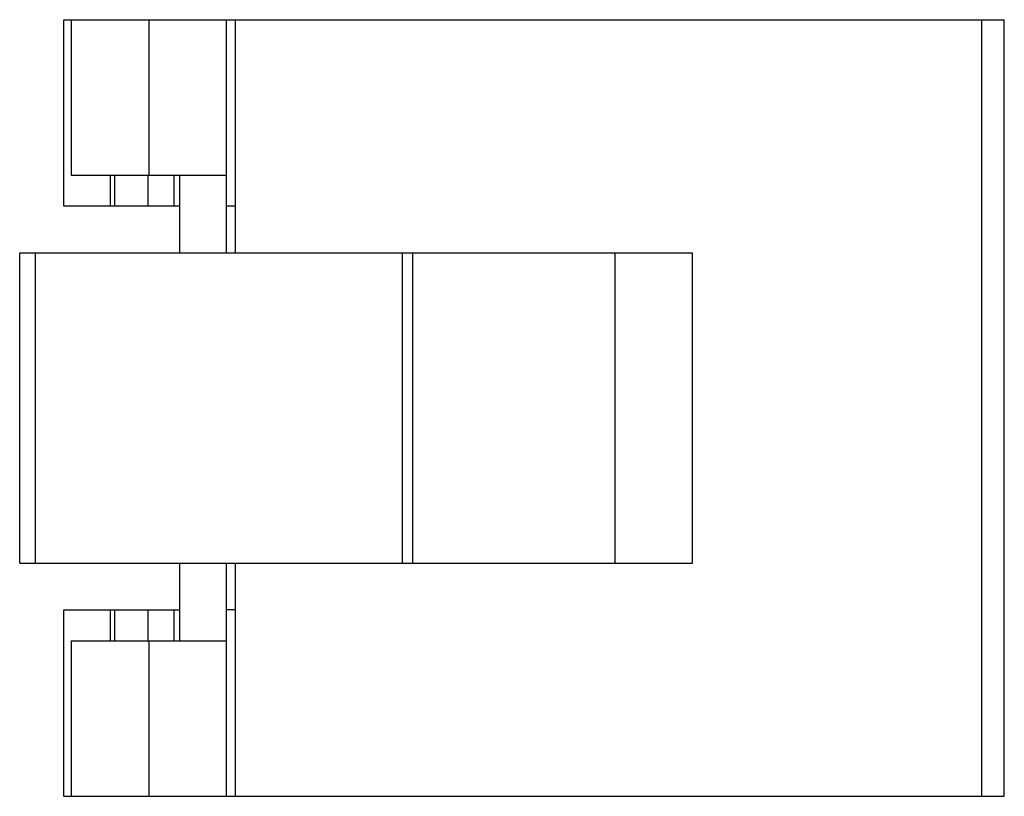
# Model space of a CAD drawing. Header units: millimetres. Extents: x 4.7 to 36.3, y 15.8 to 40.8.
import ezdxf

# ---------------------------------------------------------------- set-up
doc = ezdxf.new("R2010")
doc.units = ezdxf.units.MM
doc.header["$LTSCALE"] = 3.67787
doc.layers.get('0').update_dxf_attribs({"linetype": 'CONTINUOUS'})

msp = doc.modelspace()

# ---------------------------------------------------------------- linework, layer by layer
at = {"color": 7, "linetype": 'Continuous'}
for p, q in [((6.075, 34.78), (6.075, 40.78)), ((6.075, 40.78), (36.349, 40.78)), ((6.307, 40.78), (6.307, 35.78)), ((8.807, 40.78), (8.807, 35.78)), ((11.307, 33.28), (11.307, 40.78)), ((11.6, 33.28), (11.6, 40.78)), ((35.617, 40.78), (35.617, 15.78)), ((36.349, 15.78), (36.349, 40.78)), ((6.307, 35.78), (11.307, 35.78)), ((7.569, 34.78), (7.569, 35.78)), ((7.7, 35.78), (7.7, 34.78)), ((8.783, 34.78), (8.783, 35.78)), ((9.614, 35.78), (9.614, 34.78)), ((9.807, 33.28), (9.807, 35.78)), ((9.807, 34.78), (6.075, 34.78)), ((11.6, 34.78), (11.307, 34.78)), ((4.65, 23.28), (4.65, 33.28)), ((4.65, 33.28), (26.307, 33.28)), ((5.163, 23.28), (5.163, 33.28)), ((16.965, 33.28), (16.965, 23.28)), ((17.307, 23.28), (17.307, 33.28)), ((23.807, 33.28), (23.807, 23.28)), ((26.307, 23.28), (26.307, 33.28)), ((4.65, 23.28), (26.307, 23.28)), ((9.807, 20.78), (9.807, 23.28)), ((11.307, 15.78), (11.307, 23.28)), ((11.6, 15.78), (11.6, 23.28)), ((6.075, 15.78), (6.075, 21.78)), ((6.075, 21.78), (9.807, 21.78)), ((7.569, 20.78), (7.569, 21.78)), ((7.7, 21.78), (7.7, 20.78)), ((8.783, 20.78), (8.783, 21.78)), ((9.614, 21.78), (9.614, 20.78)), ((11.6, 21.78), (11.307, 21.78)), ((6.307, 20.78), (6.307, 15.78)), ((6.307, 20.78), (11.307, 20.78)), ((8.807, 20.78), (8.807, 15.78)), ((6.075, 15.78), (36.349, 15.78))]:
    msp.add_line(p, q, dxfattribs=at)

doc.saveas('drawing.dxf')
